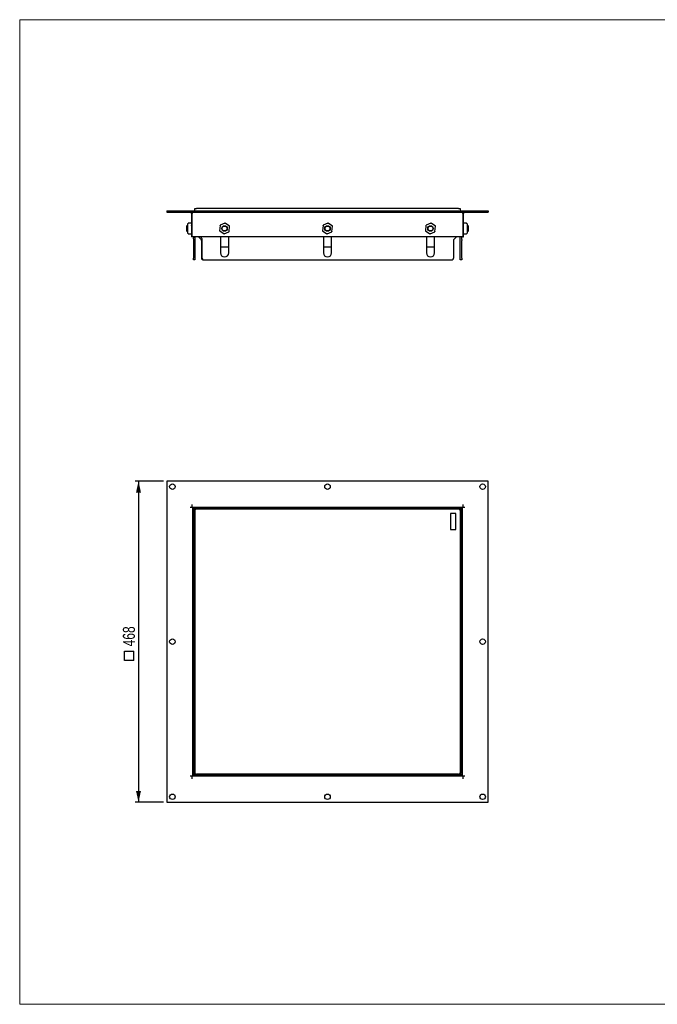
# Model space of a CAD drawing. Header units: millimetres. Extents: x 24 to 2074, y 25 to 1460.
# Tile 1 of 2: x 24 to 953, y 25 to 1460. Entities that reach past the tile are written whole.
import ezdxf

# ---------------------------------------------------------------- set-up
doc = ezdxf.new("R2010")
doc.units = ezdxf.units.MM
doc.header["$LTSCALE"] = 5
doc.layers.add('SLD-0', color=179, linetype='Continuous')
doc.styles.add('SLDTEXTSTYLE2', font='TXT', dxfattribs={"width": 0.75})
doc.dimstyles.new('SLDDIMSTYLE0', dxfattribs={"dimtxt": 17.5, "dimasz": 16.51, "dimexe": 0, "dimexo": 0.0625, "dimgap": 4.375, "dimtad": 1, "dimrnd": 1e-09, "dimzin": 12, "dimdsep": 46, "dimtxsty": 'SLDTEXTSTYLE2', "dimsah": 1, "dimcen": 0.09, "dimadec": 0, "dimazin": 3, "dimtfac": 1, "dimtofl": 0, "dimtmove": 0, "dimatfit": 3, "dimfxl": 1, "dimfrac": 2, "dimtolj": 1, "dimtzin": 12, "dimarcsym": 0})

# ---------------------------------------------------------------- blocks, each defined once
blk = doc.blocks.new('SW_SYMBOL_MOD_BOX')
at = {"layer": 'SLD-0', "color": 0}
for p, q in [((1000, 1000), (1000, 4000)), ((1000, 4000), (4000, 4000)), ((4000, 4000), (4000, 1000)), ((1000, 1000), (4000, 1000))]:
    blk.add_line(p, q, dxfattribs=at)
blk = doc.blocks.new('_D')
at = {"layer": 'SLD-0'}
for p, q in [((233.5, 787.5), (192.1, 787.5)), ((197.1, 787.5), (197.1, 319.4)), ((233.5, 319.4), (192.1, 319.4))]:
    blk.add_line(p, q, dxfattribs=at)
for points in [[(197.1, 787.5), (193.5, 770.9), (200.7, 770.9)], [(197.1, 319.4), (200.7, 336), (193.5, 336)]]:
    blk.add_solid(points, dxfattribs=at)
at = {"layer": 'SLD-0', "xscale": 0.0044707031, "yscale": 0.0044707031, "zscale": 0.0044707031, "rotation": 90}
blk.add_blockref('SW_SYMBOL_MOD_BOX', (194.7, 521.6), dxfattribs=at)
at = {"layer": 'SLD-0', "insert": (174.3, 546.6), "char_height": 17.5, "attachment_point": 1, "rotation": 90, "style": 'SLDTEXTSTYLE2'}
blk.add_mtext('468', dxfattribs=at)

msp = doc.modelspace()

# ---------------------------------------------------------------- linework, layer by layer
at = {"color": 7, "linetype": 'Continuous', "lineweight": 18}
for p, q in [((2074, 1460), (24, 1460)), ((24, 1460), (24, 25)), ((24, 25), (2074, 25))]:
    msp.add_line(p, q, dxfattribs=at)
at = {"color": 7, "linetype": 'Continuous', "lineweight": 25}
for p, q in [((238.5, 1181.65), (238.5, 1179.65)), ((238.5, 1181.65), (706.5, 1181.65)), ((238.5, 1179.65), (706.5, 1179.65)), ((274.5, 1177.65), (274.5, 1143.65)), ((275.5, 1179.65), (275.5, 1177.65)), ((275.5, 1143.65), (275.5, 1177.65)), ((279.39, 1184.65), (281.486, 1184.65)), ((663.514, 1184.65), (281.486, 1184.65)), ((663.514, 1184.65), (665.61, 1184.65)), ((669.5, 1177.65), (669.5, 1179.65)), ((669.5, 1177.65), (669.5, 1143.65)), ((670.5, 1143.65), (670.5, 1177.65)), ((706.5, 1181.65), (706.5, 1179.65)), ((269.2, 1159.289), (269.2, 1162.457)), ((274.3, 1163.58), (270.197, 1163.58)), ((270.2, 1163.58), (270.2, 1163.557)), ((270.2, 1163.549), (270.2, 1163.58)), ((323.127, 1163.535), (316.1, 1160.299)), ((329.642, 1159.05), (323.326, 1163.517)), ((473.127, 1163.535), (466.1, 1160.299)), ((479.642, 1159.05), (473.326, 1163.517)), ((623.127, 1163.535), (616.1, 1160.299)), ((629.642, 1159.05), (623.326, 1163.517)), ((674.625, 1163.394), (670.7, 1163.394)), ((670.7, 1163.394), (670.7, 1163.385)), ((674.803, 1163.394), (674.625, 1163.394)), ((674.8, 1163.385), (674.8, 1163.394)), ((267.45, 1159.65), (267, 1159.2)), ((267, 1159.2), (267, 1154.138)), ((267, 1154.138), (267, 1152.1)), ((267, 1152.1), (267.45, 1151.65)), ((269.2, 1159.65), (267.45, 1159.65)), ((267.45, 1159.65), (267.45, 1153.946)), ((267.45, 1153.946), (267.45, 1151.65)), ((267.45, 1151.65), (269.2, 1151.65)), ((269.2, 1152.481), (269.2, 1159.289)), ((269.2, 1148.843), (269.2, 1152.481)), ((315.984, 1160.135), (315.274, 1152.432)), ((315.358, 1152.25), (321.674, 1147.783)), ((321.873, 1147.765), (328.9, 1151.001)), ((329.016, 1151.165), (329.726, 1158.868)), ((465.984, 1160.135), (465.274, 1152.432)), ((465.358, 1152.25), (471.674, 1147.783)), ((471.873, 1147.765), (478.9, 1151.001)), ((479.016, 1151.165), (479.726, 1158.868)), ((615.984, 1160.135), (615.274, 1152.432)), ((615.358, 1152.25), (621.674, 1147.783)), ((621.873, 1147.765), (628.9, 1151.001)), ((629.016, 1151.165), (629.726, 1158.868)), ((675.8, 1162.293), (675.8, 1160.281)), ((675.8, 1160.281), (675.8, 1153.638)), ((677.55, 1159.65), (675.8, 1159.65)), ((675.8, 1153.638), (675.8, 1149.007)), ((675.8, 1151.65), (677.55, 1151.65)), ((678, 1159.2), (677.55, 1159.65)), ((677.55, 1153.333), (677.55, 1159.65)), ((677.55, 1151.65), (677.55, 1153.333)), ((677.55, 1151.65), (678, 1152.1)), ((678, 1153.593), (678, 1159.2)), ((678, 1152.1), (678, 1153.593)), ((270.197, 1147.72), (270.375, 1147.72)), ((270.375, 1147.72), (274.3, 1147.72)), ((274.3, 1147.72), (274.3, 1147.751)), ((275.5, 1143.65), (274.5, 1143.65)), ((669.5, 1143.65), (275.5, 1143.65)), ((277, 1143.65), (277, 1141.836)), ((277, 1140.422), (277, 1141.836)), ((277, 1140.422), (277, 1112.25)), ((279, 1143.65), (279, 1141.836)), ((279, 1141.836), (279, 1140.422)), ((279, 1140.422), (279, 1112.25)), ((284.6, 1143.65), (288.414, 1139.836)), ((289.108, 1141.836), (287.294, 1143.65)), ((289, 1138.422), (289, 1112.25)), ((289.694, 1112.25), (289.694, 1140.422)), ((316.5, 1143.65), (316.5, 1120.25)), ((328.5, 1120.25), (328.5, 1143.65)), ((466.5, 1143.65), (466.5, 1120.25)), ((478.5, 1120.25), (478.5, 1143.65)), ((616.5, 1143.65), (616.5, 1120.25)), ((628.5, 1120.25), (628.5, 1143.65)), ((656, 1138.422), (656, 1112.25)), ((660.4, 1143.65), (656.586, 1139.836)), ((666, 1139.836), (666, 1143.65)), ((666, 1138.422), (666, 1139.836)), ((666, 1112.25), (666, 1138.422)), ((668, 1139.836), (668, 1143.65)), ((668, 1139.836), (668, 1138.422)), ((668, 1112.25), (668, 1138.422)), ((669.5, 1143.65), (670.5, 1143.65)), ((670.7, 1147.906), (674.803, 1147.906)), ((674.8, 1147.915), (674.8, 1147.906)), ((328.5, 1128.65), (316.5, 1128.65)), ((478.5, 1128.65), (466.5, 1128.65)), ((628.5, 1128.65), (616.5, 1128.65)), ((277, 1110.25), (277, 1112.25)), ((279, 1110.25), (277, 1110.25)), ((279, 1112.25), (279, 1110.25)), ((291.694, 1110.25), (654, 1110.25)), ((666, 1110.25), (666, 1112.25)), ((668, 1110.25), (666, 1110.25)), ((668, 1112.25), (668, 1110.25)), ((706.5, 787.45), (238.5, 787.45)), ((238.5, 787.45), (238.5, 319.45)), ((706.5, 319.45), (706.5, 787.45)), ((272.5, 749.45), (275.5, 749.45)), ((275.5, 749.45), (275.5, 753.45)), ((275.5, 749.45), (276.5, 749.45)), ((276.5, 749.45), (668.5, 749.45)), ((276.5, 357.45), (276.5, 749.45)), ((278.376, 746.95), (277, 746.95)), ((277, 361.45), (277, 746.95)), ((279.055, 746.442), (278.376, 746.95)), ((279, 746.95), (278.376, 746.95)), ((279, 748.95), (279, 747.574)), ((279, 748.95), (664.5, 748.95)), ((279, 747.574), (279.501, 746.904)), ((279, 746.95), (279, 747.574)), ((279, 746.95), (279.243, 746.707)), ((664, 747.45), (281, 747.45)), ((663.514, 746.56), (281.486, 746.56)), ((318.5, 749.45), (318.5, 748.95)), ((326.5, 748.95), (326.5, 749.45)), ((468.5, 749.45), (468.5, 748.95)), ((476.5, 748.95), (476.5, 749.45)), ((618.5, 749.45), (618.5, 748.95)), ((626.5, 748.95), (626.5, 749.45)), ((664.5, 747.349), (664.5, 748.95)), ((668.5, 749.45), (668.5, 357.45)), ((668.5, 749.45), (669.5, 749.45)), ((669.5, 753.45), (669.5, 749.45)), ((669.5, 749.45), (672.5, 749.45)), ((278.5, 744.95), (278.5, 361.95)), ((279.39, 744.464), (279.39, 362.436)), ((659.5, 740.45), (651.5, 740.45)), ((651.5, 740.45), (651.5, 717.2)), ((659.5, 717.2), (659.5, 740.45)), ((665.61, 744.464), (665.61, 362.436)), ((666.402, 745.45), (668, 745.45)), ((666.5, 361.95), (666.5, 744.95)), ((668, 745.45), (668, 359.95)), ((277, 707.45), (276.5, 707.45)), ((651.5, 717.2), (659.5, 717.2)), ((668.5, 707.45), (668, 707.45)), ((276.5, 699.45), (277, 699.45)), ((668, 699.45), (668.5, 699.45)), ((277, 557.45), (276.5, 557.45)), ((276.5, 549.45), (277, 549.45)), ((668.5, 557.45), (668, 557.45)), ((668, 549.45), (668.5, 549.45)), ((277, 407.45), (276.5, 407.45)), ((668.5, 407.45), (668, 407.45)), ((276.5, 399.45), (277, 399.45)), ((668, 399.45), (668.5, 399.45)), ((278.598, 361.45), (277, 361.45)), ((280.5, 359.551), (280.5, 357.95)), ((281, 359.45), (664, 359.45)), ((663.514, 360.34), (281.486, 360.34)), ((666, 359.326), (665.499, 359.996)), ((665.757, 360.193), (666, 359.95)), ((665.945, 360.458), (666.624, 359.95)), ((666, 359.95), (666, 359.326)), ((666, 359.95), (666.624, 359.95)), ((666, 357.95), (666, 359.326)), ((666.624, 359.95), (668, 359.95)), ((275.5, 357.45), (272.5, 357.45)), ((275.5, 353.45), (275.5, 357.45)), ((276.5, 357.45), (275.5, 357.45)), ((668.5, 357.45), (276.5, 357.45)), ((666, 357.95), (280.5, 357.95)), ((318.5, 357.95), (318.5, 357.45)), ((326.5, 357.45), (326.5, 357.95)), ((468.5, 357.95), (468.5, 357.45)), ((476.5, 357.45), (476.5, 357.95)), ((618.5, 357.95), (618.5, 357.45)), ((626.5, 357.45), (626.5, 357.95)), ((669.5, 357.45), (668.5, 357.45)), ((669.5, 357.45), (669.5, 353.45)), ((672.5, 357.45), (669.5, 357.45)), ((238.5, 319.45), (706.5, 319.45))]:
    msp.add_line(p, q, dxfattribs=at)
at = {"color": 7, "linetype": 'Continuous', "lineweight": 25, "flags": 128}
for points in [[(269.493, 1163.235), (269.276, 1162.878), (269.2, 1162.457)], [(269.2, 1162.457), (269.276, 1162.875), (269.493, 1163.23)], [(323.127, 1163.535), (323.176, 1163.551), (323.229, 1163.553)], [(323.229, 1163.553), (323.28, 1163.541), (323.326, 1163.517)], [(473.127, 1163.535), (473.176, 1163.551), (473.229, 1163.553)], [(473.229, 1163.553), (473.28, 1163.541), (473.326, 1163.517)], [(623.127, 1163.535), (623.176, 1163.551), (623.229, 1163.553)], [(623.229, 1163.553), (623.28, 1163.541), (623.326, 1163.517)], [(675.8, 1162.293), (675.724, 1162.711), (675.507, 1163.065)], [(675.507, 1163.034), (675.724, 1162.694), (675.8, 1162.293)], [(269.2, 1148.843), (269.276, 1148.425), (269.493, 1148.07)], [(269.493, 1148.065), (269.276, 1148.422), (269.2, 1148.843)], [(274.49, 1159.784), (274.493, 1159.802), (274.487, 1159.841)], [(274.488, 1159.842), (274.496, 1159.817), (274.5, 1159.782)], [(274.5, 1159.782), (274.496, 1159.784), (274.492, 1159.784)], [(315.291, 1152.33), (315.276, 1152.379), (315.274, 1152.432)], [(315.358, 1152.25), (315.319, 1152.285), (315.291, 1152.33)], [(315.984, 1160.135), (315.996, 1160.186), (316.02, 1160.233)], [(316.02, 1160.233), (316.056, 1160.271), (316.1, 1160.299)], [(328.98, 1151.067), (328.944, 1151.029), (328.9, 1151.001)], [(329.016, 1151.165), (329.004, 1151.114), (328.98, 1151.067)], [(329.642, 1159.05), (329.681, 1159.015), (329.709, 1158.97)], [(329.709, 1158.97), (329.724, 1158.921), (329.726, 1158.868)], [(465.292, 1152.33), (465.276, 1152.379), (465.274, 1152.432)], [(465.358, 1152.25), (465.319, 1152.285), (465.292, 1152.33)], [(465.984, 1160.135), (465.996, 1160.186), (466.02, 1160.233)], [(466.02, 1160.233), (466.056, 1160.271), (466.1, 1160.299)], [(478.98, 1151.067), (478.944, 1151.029), (478.9, 1151.001)], [(479.016, 1151.165), (479.004, 1151.114), (478.98, 1151.067)], [(479.642, 1159.05), (479.681, 1159.015), (479.708, 1158.97)], [(479.708, 1158.97), (479.724, 1158.921), (479.726, 1158.868)], [(615.291, 1152.33), (615.276, 1152.379), (615.274, 1152.432)], [(615.358, 1152.25), (615.319, 1152.285), (615.291, 1152.33)], [(615.984, 1160.135), (615.996, 1160.186), (616.02, 1160.233)], [(616.02, 1160.233), (616.056, 1160.271), (616.1, 1160.299)], [(628.98, 1151.067), (628.944, 1151.029), (628.9, 1151.001)], [(629.016, 1151.165), (629.004, 1151.114), (628.98, 1151.067)], [(629.642, 1159.05), (629.681, 1159.015), (629.709, 1158.97)], [(629.709, 1158.97), (629.724, 1158.921), (629.726, 1158.868)], [(670.501, 1148.104), (670.5, 1148.096), (670.518, 1148.022), (670.564, 1147.959), (670.622, 1147.922), (670.647, 1147.914), (670.663, 1147.91), (670.674, 1147.908), (670.682, 1147.907), (670.687, 1147.907), (670.691, 1147.907), (670.694, 1147.906), (670.695, 1147.906), (670.697, 1147.906), (670.698, 1147.906), (670.7, 1147.965)], [(675.507, 1148.266), (675.724, 1148.606), (675.8, 1149.007)], [(675.8, 1149.007), (675.724, 1148.589), (675.507, 1148.235)], [(321.771, 1147.747), (321.72, 1147.759), (321.674, 1147.783)], [(321.873, 1147.765), (321.824, 1147.749), (321.771, 1147.747)], [(471.771, 1147.747), (471.72, 1147.759), (471.674, 1147.783)], [(471.873, 1147.765), (471.824, 1147.749), (471.771, 1147.747)], [(621.771, 1147.747), (621.72, 1147.759), (621.674, 1147.783)], [(621.873, 1147.765), (621.824, 1147.749), (621.771, 1147.747)]]:
    msp.add_lwpolyline(points, dxfattribs=at)
at = {"color": 7, "linetype": 'Continuous', "lineweight": 25}
for centre, radius in [((322.5, 1155.65), 4), ((322.5, 1155.65), 3.55), ((472.5, 1155.65), 4), ((472.5, 1155.65), 3.55), ((622.5, 1155.65), 4), ((622.5, 1155.65), 3.55), ((246.5, 779.45), 4), ((472.5, 779.45), 4), ((698.5, 779.45), 4), ((246.5, 553.45), 4), ((698.5, 553.45), 4), ((246.5, 327.45), 4), ((472.5, 327.45), 4), ((698.5, 327.45), 4)]:
    msp.add_circle(centre, radius, dxfattribs=at)
for centre, radius, start, end in [((272.5, 1177.65), 2, 0, 90), ((284, 1181.65), 5.5, 146.944269, 180), ((661, 1181.65), 5.5, 0, 33.055731), ((672.5, 1177.65), 2, 90, 180), ((270.21, 1162.599), 0.958, 90.581829, 138.412766), ((270.209, 1162.588), 0.962, 90.544562, 138.136323), ((670.696, 1163.189), 0.196, 88.723376, 178.661152), ((670.698, 1163.197), 0.196, 89.384956, 181.086416), ((674.791, 1162.424), 0.961, 41.846063, 89.484829), ((270.209, 1148.712), 0.962, 221.863373, 269.455617), ((270.21, 1148.701), 0.958, 221.58714, 269.418265), ((674.795, 1148.94), 0.981, 270.317938, 316.590587), ((674.791, 1148.876), 0.961, 270.515132, 318.154101), ((274.314, 1147.937), 0.187, 265.615, 354.806939), ((287, 1138.422), 2, 0, 45), ((287.694, 1140.422), 2, 0, 45), ((658, 1138.422), 2, 135, 180), ((322.5, 1120.25), 6, 180, 0), ((472.5, 1120.25), 6, 180, 0), ((622.5, 1120.25), 6, 180, 0), ((291, 1112.25), 2, 180, 270), ((291.694, 1112.25), 2, 180, 270), ((654, 1112.25), 2, 270, 0), ((281, 744.95), 2.5, 89.07242, 181.673015), ((281.445, 744.505), 2.055, 88.871751, 181.128249), ((663.555, 744.505), 2.055, 358.871751, 91.128249), ((664, 744.95), 2.5, 359.07242, 91.673015), ((961.811, 747.328), 297.315, 179.687351, 179.995775), ((664.5, 745.45), 3.5, 360, 90), ((666.376, 1043.206), 297.76, 270.00505, 270.312428), ((278.624, 63.694), 297.76, 90.00505, 90.312428), ((280.5, 361.45), 3.5, 180, 270), ((281, 361.95), 2.5, 179.07242, 271.673015), ((281.445, 362.395), 2.055, 178.871751, 271.128249), ((-16.811, 359.572), 297.315, 359.687351, 359.995775), ((663.555, 362.395), 2.055, 268.871751, 1.128249), ((664, 361.95), 2.5, 269.07242, 1.673015)]:
    msp.add_arc(centre, radius, start, end, dxfattribs=at)

# ---------------------------------------------------------------- dimensions: what is measured, and where the dimension line sits
at = {"layer": 'SLD-0'}
dim = msp.add_linear_dim(base=(197.122, 319.45), p1=(238.5, 787.45), p2=(238.5, 319.45), angle=90, text='{\\fGDT;o}<>', dimstyle='SLDDIMSTYLE0', dxfattribs=at)
dim.commit()
dim.dimension.update_dxf_attribs({"geometry": '_D', "text_midpoint": (197.122, 553.45), "dimtype": 160})

doc.saveas('drawing.dxf')
